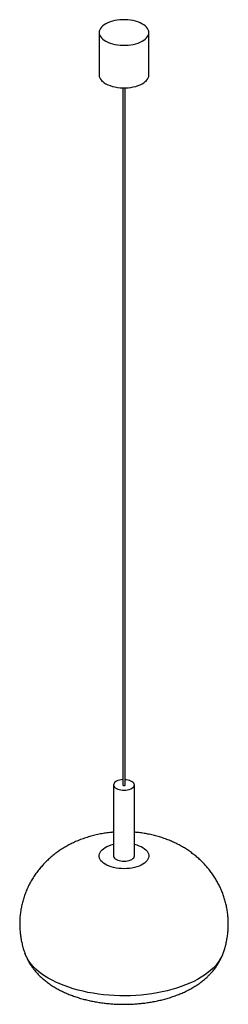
# Paper-space layout '_Trimétrica' of a CAD drawing. Header units: millimetres. Extents: x -254 to -2, y -204 to 985.
import ezdxf

# ---------------------------------------------------------------- set-up
doc = ezdxf.new("R2010")
doc.units = ezdxf.units.MM

psp = doc.layouts.new('_Trimétrica')

# ---------------------------------------------------------------- linework, layer by layer
at = {"color": 7, "linetype": 'Continuous', "lineweight": 25}
for p, q in [((-158.3, 969.2), (-158.3, 917.8)), ((-98.3, 917.8), (-98.3, 969.2)), ((-129.8, 902.3), (-129.8, 60.6)), ((-126.8, 60.6), (-126.8, 902.3)), ((-140.8, 60.6), (-140.8, -25.1)), ((-115.8, -25.1), (-115.8, 60.6))]:
    psp.add_line(p, q, dxfattribs=at)
at = {"color": 7, "linetype": 'Continuous', "lineweight": 25, "flags": 128}
for points in [[(-142.3, 955.5), (-139.4, 954.8), (-136.3, 954.3), (-133.1, 953.9), (-129.9, 953.8), (-126.6, 953.8), (-123.4, 953.9), (-120.2, 954.3), (-117.2, 954.8), (-114.2, 955.6), (-111.4, 956.4), (-108.8, 957.4), (-106.5, 958.6), (-104.4, 959.9), (-102.6, 961.2), (-101.1, 962.7), (-99.9, 964.3), (-99, 965.9), (-98.5, 967.5), (-98.3, 969.2), (-98.5, 970.9), (-99, 972.5), (-99.9, 974.1), (-101.1, 975.7), (-102.6, 977.2), (-104.5, 978.6), (-106.6, 979.8), (-108.9, 981), (-111.5, 982), (-114.3, 982.9), (-117.3, 983.6), (-120.3, 984.1), (-123.5, 984.4), (-126.7, 984.6), (-130, 984.6), (-133.2, 984.4), (-136.4, 984.1), (-139.5, 983.5), (-142.4, 982.8), (-145.2, 982), (-147.8, 980.9), (-150.1, 979.8), (-152.2, 978.5), (-154, 977.1), (-155.6, 975.6), (-156.8, 974.1), (-157.6, 972.5), (-158.1, 970.8), (-158.3, 969.2), (-158.1, 967.5), (-157.6, 965.8), (-156.7, 964.2), (-155.5, 962.7), (-154, 961.2), (-152.2, 959.8), (-150.1, 958.5), (-147.7, 957.4), (-145.1, 956.4), (-142.3, 955.5)], [(-158.3, 917.8), (-158.3, 917.7), (-158.1, 916.1), (-157.6, 914.4), (-156.7, 912.8), (-155.5, 911.2), (-154, 909.8), (-152.2, 908.4), (-150.1, 907.1), (-147.7, 906), (-145.1, 905), (-142.3, 904.1)], [(-142.3, 904.1), (-139.4, 903.4), (-136.3, 902.9), (-133.1, 902.5), (-129.9, 902.3), (-126.6, 902.3), (-123.4, 902.5), (-120.2, 902.9), (-117.2, 903.4), (-114.2, 904.1), (-111.4, 905), (-108.8, 906), (-106.5, 907.2), (-104.4, 908.4), (-102.6, 909.8), (-101.1, 911.3), (-99.9, 912.9), (-99, 914.5), (-98.5, 916.1), (-98.3, 917.8)], [(-129.8, 67), (-131.8, 66.8), (-133.7, 66.4), (-135.6, 65.8), (-137.2, 65.1), (-138.5, 64.3), (-139.6, 63.4), (-140.3, 62.3), (-140.7, 61.3), (-140.8, 60.2), (-140.5, 59.1), (-139.8, 58), (-138.8, 57.1), (-137.5, 56.2), (-135.9, 55.5), (-134.1, 54.9)], [(-134.1, 54.9), (-132.2, 54.5), (-130.1, 54.2), (-128, 54.2), (-125.9, 54.3), (-123.9, 54.6), (-122, 55), (-120.2, 55.7), (-118.7, 56.5), (-117.5, 57.3), (-116.6, 58.3), (-116, 59.4), (-115.8, 60.5), (-116, 61.6), (-116.5, 62.6), (-117.3, 63.6), (-118.4, 64.5), (-119.9, 65.3), (-121.6, 66), (-123.4, 66.5), (-125.5, 66.9), (-126.8, 67)], [(-129, 59.9), (-128.5, 59.8), (-127.9, 59.9), (-127.4, 60), (-127, 60.2), (-126.8, 60.5), (-126.8, 60.6)], [(-140.8, -25.1), (-140.8, -25.6), (-140.5, -26.6), (-139.8, -27.7), (-138.8, -28.6), (-137.5, -29.5), (-135.9, -30.2), (-134.1, -30.8)], [(-140.8, -25.1), (-140.8, -25.6), (-140.5, -26.6), (-139.8, -27.7), (-138.8, -28.6), (-137.5, -29.5), (-135.9, -30.2), (-134.1, -30.8)], [(-134.1, -30.8), (-132.2, -31.2), (-130.1, -31.5), (-128, -31.6), (-125.9, -31.4), (-123.9, -31.1), (-122, -30.7), (-120.2, -30), (-118.7, -29.3), (-117.5, -28.4), (-116.6, -27.4), (-116, -26.3), (-115.8, -25.2), (-115.8, -25.1)], [(-134.1, -30.8), (-132.2, -31.2), (-130.1, -31.5), (-128, -31.6), (-125.9, -31.4), (-123.9, -31.1), (-122, -30.7), (-120.2, -30), (-118.7, -29.3), (-117.5, -28.4), (-116.6, -27.4), (-116, -26.3), (-115.8, -25.2), (-115.8, -25.1)]]:
    psp.add_lwpolyline(points, dxfattribs=at)
at = {"color": 8, "linetype": 'Continuous', "lineweight": 25, "flags": 128}
for points in [[(-101.8, -32.3), (-103.4, -33.8), (-105.4, -35.1), (-107.6, -36.3), (-110.1, -37.4), (-112.8, -38.4), (-115.7, -39.1), (-118.7, -39.8), (-121.8, -40.2), (-125, -40.5), (-128.3, -40.6), (-131.5, -40.5), (-134.7, -40.2), (-137.8, -39.8), (-140.9, -39.2), (-143.7, -38.4), (-146.4, -37.4), (-148.9, -36.4), (-151.1, -35.2), (-153.1, -33.8), (-154.8, -32.4), (-156.2, -30.9), (-157.2, -29.3), (-157.9, -27.7), (-158.3, -26), (-158.3, -24.3), (-157.9, -22.7), (-157.2, -21), (-156.2, -19.4), (-154.8, -17.9), (-153.2, -16.5), (-151.2, -15.1), (-149, -13.9), (-146.5, -12.8), (-143.8, -11.9), (-141, -11.1), (-140.8, -11.1)], [(-115.8, -11.1), (-115.8, -11.1), (-112.9, -11.9), (-110.2, -12.8), (-107.7, -13.9), (-105.5, -15.1), (-103.5, -16.4), (-101.8, -17.9), (-100.5, -19.4), (-99.4, -21), (-98.7, -22.6), (-98.4, -24.3), (-98.4, -25.9), (-98.7, -27.6), (-99.4, -29.2), (-100.4, -30.8), (-101.8, -32.3)], [(-20.6, -160.5), (-23.8, -163.5), (-27.3, -166.3), (-31.1, -169.1), (-35.2, -171.7), (-39.5, -174.2), (-44.1, -176.6), (-49, -178.9), (-54.1, -181), (-59.3, -183), (-64.8, -184.8), (-70.5, -186.5), (-76.3, -188), (-82.3, -189.3), (-88.4, -190.5), (-94.7, -191.5), (-101, -192.4), (-107.4, -193.1), (-113.9, -193.5), (-120.4, -193.9), (-126.9, -194), (-133.5, -193.9), (-140, -193.7), (-146.5, -193.3), (-152.9, -192.7), (-159.3, -191.9), (-165.6, -191), (-171.8, -189.9), (-177.8, -188.6), (-183.7, -187.1), (-189.5, -185.5), (-195, -183.7), (-200.4, -181.8), (-205.6, -179.8), (-210.5, -177.6), (-215.2, -175.2), (-219.7, -172.7), (-223.9, -170.2), (-227.8, -167.5), (-231.4, -164.7), (-234.7, -161.8), (-237.8, -158.8), (-240.5, -155.7), (-242.9, -152.6), (-244.9, -149.4), (-246.6, -146.1), (-248, -142.8), (-248.1, -142.7)]]:
    psp.add_lwpolyline(points, dxfattribs=at)
at = {"color": 7, "linetype": 'Continuous', "lineweight": 25}
psp.add_arc((-129, 60.8), 0.884, 192.9662, 266.0309, dxfattribs=at)
at = {"color": 8, "linetype": 'Continuous', "lineweight": 25}
psp.add_arc((-53.2, -125.5), 47.9, 313.0032, 338.9535, dxfattribs=at)
at = {"color": 7, "linetype": 'Continuous', "lineweight": 25}
for points, knots in [([(-140.8, 3.5), (-142.4, 3.4), (-146.2, 3), (-152.1, 2.2), (-158.5, 1.1), (-165, -0.4), (-171.4, -2.2), (-177.7, -4.3), (-183.8, -6.6), (-189.5, -9.1), (-194.8, -11.8), (-199.9, -14.7), (-204.8, -17.7), (-209.6, -21), (-214.1, -24.5), (-218.4, -28.2), (-222.5, -32), (-226.3, -36.1), (-230.1, -40.4), (-233.8, -45.1), (-237.2, -50.1), (-240.4, -55.3), (-243.3, -60.6), (-245.8, -66.1), (-248, -71.6), (-249.8, -77.2), (-251.4, -82.9), (-252.6, -88.6), (-253.5, -94.3), (-254.1, -100.1), (-254.3, -105.9), (-254.2, -111.6), (-253.8, -117.3), (-253.1, -123), (-252.1, -128.5), (-250.8, -134), (-249.5, -138.8), (-248.4, -141.6), (-248, -142.7)], [0, 0, 0, 0, 0.022444, 0.053113, 0.084075, 0.115354, 0.146934, 0.178755, 0.210681, 0.239279, 0.267597, 0.295614, 0.323331, 0.350762, 0.377934, 0.404872, 0.431606, 0.458162, 0.484564, 0.513766, 0.542793, 0.571581, 0.600147, 0.628505, 0.656669, 0.684654, 0.71247, 0.74013, 0.767644, 0.795023, 0.822275, 0.849412, 0.876441, 0.903371, 0.930211, 0.956971, 0.983661, 1, 1, 1, 1]), ([(-8.6, -142.7), (-8.1, -141.3), (-6.9, -137.9), (-5.4, -132.6), (-4.2, -126.9), (-3.2, -121.2), (-2.6, -115.4), (-2.3, -109.7), (-2.4, -103.9), (-2.7, -98.2), (-3.4, -92.6), (-4.3, -87), (-5.6, -81.4), (-7.2, -76), (-9, -70.7), (-11.1, -65.5), (-13.5, -60.4), (-16.1, -55.5), (-19, -50.7), (-22.2, -46.1), (-25.5, -41.6), (-29.2, -37.3), (-33, -33.2), (-37, -29.3), (-41.3, -25.5), (-45.8, -22), (-50.4, -18.6), (-55.3, -15.5), (-60.4, -12.6), (-65.7, -9.8), (-71.1, -7.3), (-76.8, -5.1), (-82.6, -3), (-88.6, -1.2), (-94.7, 0.3), (-100.9, 1.6), (-107.2, 2.6), (-112.2, 3.2), (-115, 3.4), (-115.8, 3.5)], [0, 0, 0, 0, 0.022253, 0.050088, 0.077765, 0.105294, 0.132687, 0.159953, 0.187101, 0.214141, 0.24108, 0.267928, 0.294694, 0.32139, 0.348025, 0.374612, 0.401164, 0.427694, 0.454219, 0.480757, 0.507327, 0.533955, 0.560664, 0.587487, 0.614456, 0.641609, 0.668986, 0.696627, 0.724572, 0.752852, 0.781489, 0.810484, 0.839812, 0.869424, 0.899249, 0.929192, 0.959179, 0.989175, 1, 1, 1, 1]), ([(-248, -142.7), (-247.9, -143.2), (-247.2, -145), (-245.8, -148.2), (-243.8, -152.2), (-241.5, -156.1), (-238.9, -160), (-236, -163.7), (-232.8, -167.3), (-229.4, -170.8), (-225.6, -174.2), (-221.6, -177.4), (-217.3, -180.5), (-212.7, -183.4), (-207.8, -186.2), (-202.7, -188.8), (-197.5, -191.2), (-192, -193.4), (-186.4, -195.4), (-180.7, -197.2), (-174.9, -198.7), (-169, -200.1), (-163, -201.3), (-157, -202.3), (-150.9, -203.1), (-144.7, -203.7), (-138.5, -204.1), (-132.4, -204.3), (-126.2, -204.3), (-120, -204.2), (-113.8, -203.8), (-107.7, -203.3), (-101.6, -202.6), (-95.5, -201.6), (-89.5, -200.5), (-83.6, -199.2), (-77.7, -197.7), (-72, -196), (-66.3, -194), (-60.8, -191.9), (-55.4, -189.5), (-50.1, -186.9), (-45.1, -184.1), (-40.2, -181.1), (-35.6, -177.8), (-31.4, -174.5), (-28.4, -171.8), (-26.8, -170.3), (-26.5, -170)], [0, 0, 0, 0, 0.006179, 0.025162, 0.044351, 0.0638, 0.083566, 0.103703, 0.124258, 0.145269, 0.166758, 0.18872, 0.211126, 0.233912, 0.256994, 0.280274, 0.303653, 0.32703, 0.350344, 0.373562, 0.396665, 0.41965, 0.442523, 0.465294, 0.487977, 0.51059, 0.533151, 0.555678, 0.57819, 0.600706, 0.623241, 0.645813, 0.668442, 0.691148, 0.713951, 0.736871, 0.759926, 0.783133, 0.806503, 0.83004, 0.853737, 0.877571, 0.901493, 0.925404, 0.949194, 0.972743, 0.993792, 1, 1, 1, 1]), ([(-26.5, -170), (-25.7, -169.2), (-23.7, -167.2), (-20.7, -163.8), (-17.6, -159.8), (-14.8, -155.6), (-12.4, -151.4), (-10.3, -147.1), (-9.1, -144.2), (-8.6, -142.8)], [0, 0, 0, 0, 0.101799, 0.259772, 0.415068, 0.566706, 0.714881, 0.859912, 1, 1, 1, 1])]:
    psp.add_open_spline(points, degree=3, knots=knots, dxfattribs=at)

doc.saveas('drawing.dxf')
